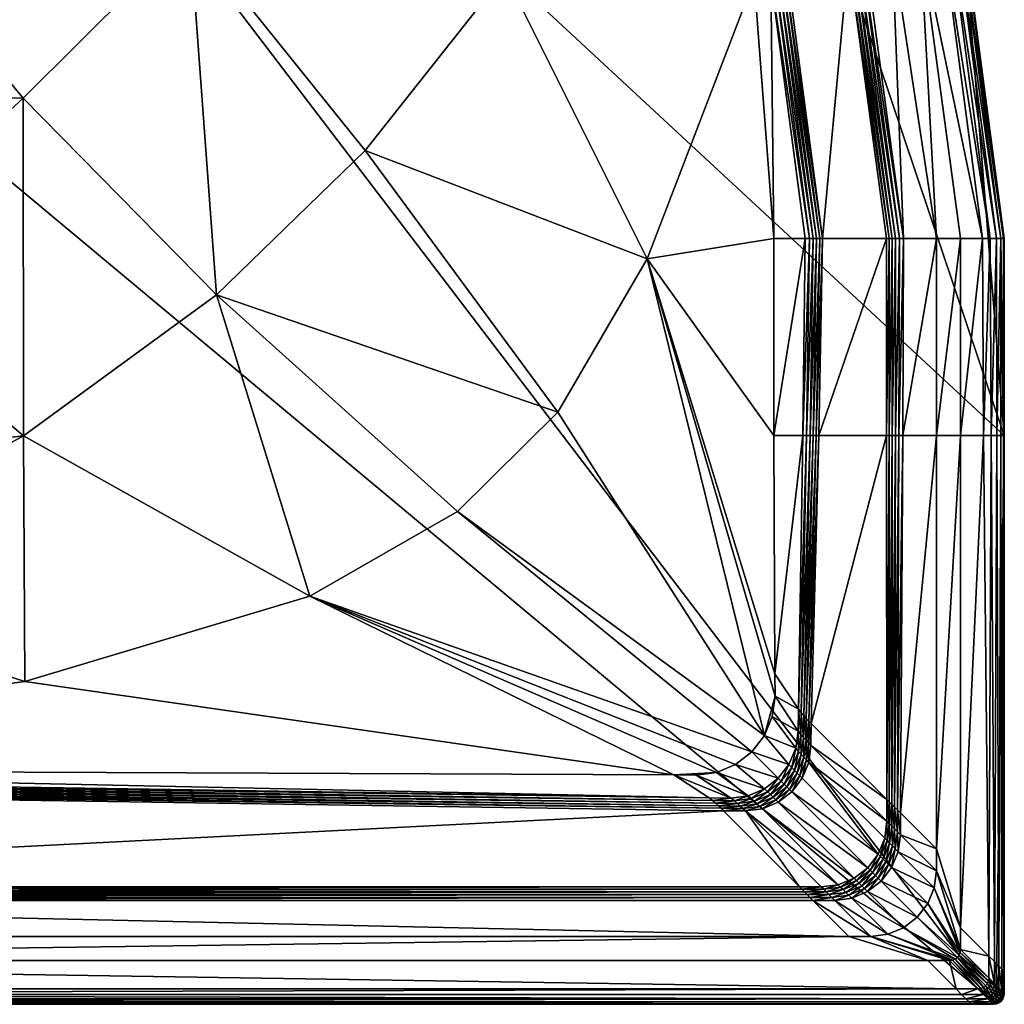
# Model space of a CAD drawing. Header units: centimetres. Extents: x 207.3 to 297.3, y -182.9 to -92.9.
# Tile 2 of 7: x 252.3 to 297.3, y -182.9 to -137.9. Entities that reach past the tile are written whole.
import ezdxf

# ---------------------------------------------------------------- set-up
doc = ezdxf.new("R2010")
doc.units = ezdxf.units.CM
doc.layers.get('0').update_dxf_attribs({"true_color": 0x58b11b})

msp = doc.modelspace()

# ---------------------------------------------------------------- meshes
at = {"color": 173, "true_color": 0x5858e1}
mesh = msp.add_polyface(dxfattribs=at)
corners = [(207.261, -108.144, 0), (208.761, -182.944, 0), (296.891, -182.927, 0), (228.261, -92.944, 0), (246.625, -116.439, 12.009), (252.76, -125.223, 12.013), (245.141, -132.746, 12.016), (238.201, -123.621, 12.008), (229.213, -114.896, 12), (230.059, -113.793, 12), (225.661, -141.746, 12.004), (224.07, -116.274, 12), (225.448, -116.455, 12), (226.826, -116.274, 12), (231.985, -130.646, 12.008), (218.61, -117.932, 12), (222.786, -115.742, 12), (260.042, -133.944, 12.016), (252.424, -141.538, 12.016), (261.255, -150.52, 12.016), (268.045, -143.922, 12.012), (253.313, -112.948, 12.006), (259.56, -118.136, 12.009), (267.096, -125.794, 12.008), (218.187, -167.578, 12), (228.449, -152.632, 12.008), (228.11, -115.742, 12), (237.259, -141.287, 12.012), (243.686, -149.572, 12.016), (252.436, -156.956, 12.012), (265.528, -164.287, 12.008), (232.704, -159.254, 12.008)]
mesh.append_faces([[corners[k] for k in face] for face in [(10, 13, 14), (13, 7, 14)]], dxfattribs={"vtx0": -1, "color": 173})
mesh.append_faces([[corners[k] for k in face] for face in [(10, 15, 11)]], dxfattribs={"vtx0": -1, "vtx1": -1, "color": 173})
mesh.append_faces([[corners[k] for k in face] for face in [(0, 1, 2), (0, 2, 3)]], dxfattribs={"vtx0": -1, "vtx1": -1, "vtx2": -1, "color": 173})
mesh.append_faces([[corners[k] for k in face] for face in [(10, 12, 13)]], dxfattribs={"vtx0": -1, "vtx2": -1, "color": 173})
mesh.append_faces([[corners[k] for k in face] for face in [(4, 7, 9), (13, 26, 7)]], dxfattribs={"vtx1": -1, "vtx2": -1, "color": 173})
mesh.append_faces([[corners[k] for k in face] for face in [(4, 5, 6), (6, 7, 4), (7, 8, 9), (10, 11, 12), (15, 16, 11), (6, 5, 17), (17, 18, 6), (19, 18, 17), (17, 20, 19), (21, 22, 5), (5, 4, 21), (22, 23, 17), (17, 5, 22), (24, 10, 25), (26, 8, 7), (14, 7, 6), (6, 27, 14), (27, 6, 18), (18, 28, 27), (18, 19, 29), (29, 28, 18), (30, 29, 19), (10, 14, 27), (27, 25, 10), (25, 27, 28), (28, 31, 25), (31, 28, 29)]], dxfattribs={"vtx2": -1, "color": 173})
mesh = msp.add_polyface(dxfattribs=at)
corners = [(282.654, -124.623, 12.408), (275.267, -114.938, 12.41), (277.335, -112.87, 16.59), (285.216, -123.144, 16.592), (285.324, -123.082, 16.739), (277.423, -112.783, 16.738), (282.137, -124.922, 12.016), (281.971, -125.018, 12), (274.711, -115.494, 12), (274.846, -115.359, 12.016), (285.446, -123.012, 16.853), (285.582, -122.933, 16.935), (277.522, -112.684, 16.853), (285.734, -122.846, 16.984), (277.633, -112.573, 16.934), (282.288, -124.834, 12.065), (274.97, -115.236, 12.066), (282.425, -124.756, 12.147), (275.081, -115.125, 12.148), (282.547, -124.685, 12.261), (275.18, -115.025, 12.262), (297.261, -156.943, 0), (281.152, -109.053, 0), (228.261, -92.944, 0), (296.891, -182.927, 0), (281.78, -125.161, 12), (274.437, -135.847, 12.008), (267.096, -125.794, 12.008), (274.616, -115.521, 12), (280.938, -148.875, 12.004), (286.299, -170.665, 12), (276.861, -155.875, 12.008), (265.151, -108.919, 12), (259.56, -118.136, 12.009), (285.836, -136.116, 12), (272.274, -160.426, 12.008), (261.255, -150.52, 12.016), (268.045, -143.922, 12.012), (260.042, -133.944, 12.016), (265.528, -164.287, 12.008)]
mesh.append_faces([[corners[k] for k in face] for face in [(29, 30, 31)]], dxfattribs={"vtx0": -1, "color": 173})
mesh.append_faces([[corners[k] for k in face] for face in [(21, 22, 23), (24, 21, 23)]], dxfattribs={"vtx0": -1, "vtx1": -1, "vtx2": -1, "color": 173})
mesh.append_faces([[corners[k] for k in face] for face in [(0, 1, 2), (2, 3, 0), (4, 3, 2), (2, 5, 4), (6, 7, 8), (8, 9, 6), (10, 4, 5), (11, 10, 12), (13, 11, 14), (15, 6, 9), (9, 16, 15), (17, 15, 16), (16, 18, 17), (19, 17, 18), (18, 20, 19), (0, 19, 20), (20, 1, 0), (25, 26, 27), (27, 28, 25), (8, 7, 25), (25, 28, 8), (32, 28, 27), (27, 33, 32), (26, 25, 34), (34, 29, 26), (31, 35, 36), (36, 37, 31), (38, 27, 26), (26, 37, 38), (37, 26, 29), (29, 31, 37), (36, 35, 39)]], dxfattribs={"vtx2": -1, "color": 173})
mesh = msp.add_polyface(dxfattribs=at)
corners = [(285.216, -123.144, 16.592), (290.146, -135.115, 16.589), (287.345, -135.865, 12.411), (295.387, -133.709, 16), (295.387, -133.709, 15.313), (297.261, -147.943, 15.313), (289.893, -120.444, 16), (288.321, -121.351, 17), (293.411, -134.239, 17), (292.135, -134.581, 17), (294.161, -147.943, 17), (292.661, -147.943, 17), (290.904, -134.911, 17), (287.175, -122.014, 17), (294.421, -133.968, 17), (296.261, -147.943, 17), (295.348, -133.72, 16.36), (297.261, -147.943, 16), (289.858, -120.464, 16.36), (295.233, -133.751, 16.64), (297.221, -147.943, 16.36), (295.039, -133.802, 16.84), (297.101, -147.943, 16.64), (294.769, -133.875, 16.96), (296.901, -147.943, 16.84), (296.621, -147.943, 16.96), (289.754, -120.524, 16.64), (289.581, -120.624, 16.84), (289.338, -120.764, 16.96), (289.027, -120.944, 17), (290.264, -135.083, 16.737), (286.771, -136.019, 12.016), (286.587, -136.069, 12), (281.971, -125.018, 12), (290.4, -135.047, 16.852), (290.551, -135.006, 16.934), (292.295, -147.943, 16.934), (290.719, -134.961, 16.984), (292.47, -147.943, 16.984), (285.324, -123.082, 16.739), (285.446, -123.012, 16.853), (285.582, -122.933, 16.935), (285.734, -122.846, 16.984), (286.94, -135.974, 12.066), (282.137, -124.922, 12.016), (287.091, -135.933, 12.148), (282.288, -124.834, 12.065), (287.226, -135.897, 12.263), (282.425, -124.756, 12.147), (282.547, -124.685, 12.261), (295.387, -133.709, 0), (297.261, -156.943, 0), (281.152, -109.053, 0), (285.836, -136.116, 12)]
mesh.append_faces([[corners[k] for k in face] for face in [(51, 50, 52)]], dxfattribs={"vtx0": -1, "vtx1": -1, "vtx2": -1, "color": 173})
mesh.append_faces([[corners[k] for k in face] for face in [(0, 1, 2), (3, 4, 5), (4, 3, 6), (7, 8, 9), (10, 9, 8), (11, 12, 9), (13, 9, 12), (14, 8, 7), (8, 14, 15), (16, 3, 17), (3, 16, 18), (19, 16, 20), (21, 19, 22), (23, 21, 24), (14, 23, 25), (16, 19, 26), (19, 21, 27), (21, 23, 28), (23, 14, 29), (30, 1, 0), (31, 32, 33), (34, 35, 36), (35, 37, 38), (37, 12, 11), (34, 30, 39), (35, 34, 40), (37, 35, 41), (12, 37, 42), (43, 31, 44), (45, 43, 46), (47, 45, 48), (2, 47, 49), (5, 4, 50), (33, 32, 53)]], dxfattribs={"vtx2": -1, "color": 173})
mesh = msp.add_polyface(dxfattribs=at)
corners = [(288.948, -147.944, 12.41), (287.345, -135.865, 12.411), (290.146, -135.115, 16.589), (291.874, -147.943, 16.59), (297.261, -147.943, 15.313), (297.261, -147.943, 16), (295.387, -133.709, 16), (293.411, -134.239, 17), (295.261, -147.943, 17), (294.161, -147.943, 17), (292.135, -134.581, 17), (292.661, -147.943, 17), (296.261, -147.943, 17), (297.221, -147.943, 16.36), (295.348, -133.72, 16.36), (297.101, -147.943, 16.64), (295.233, -133.751, 16.64), (296.901, -147.943, 16.84), (295.039, -133.802, 16.84), (296.621, -147.943, 16.96), (294.769, -133.875, 16.96), (294.421, -133.968, 17), (291.998, -147.943, 16.738), (290.264, -135.083, 16.737), (288.353, -147.944, 12.016), (288.161, -147.944, 12), (286.587, -136.069, 12), (286.771, -136.019, 12.016), (292.138, -147.943, 16.853), (290.4, -135.047, 16.852), (292.295, -147.943, 16.934), (292.47, -147.943, 16.984), (290.551, -135.006, 16.934), (290.719, -134.961, 16.984), (288.527, -147.944, 12.066), (286.94, -135.974, 12.066), (288.684, -147.944, 12.147), (287.091, -135.933, 12.148), (288.825, -147.944, 12.262), (287.226, -135.897, 12.263), (295.387, -133.709, 0), (297.261, -147.943, 0), (296.654, -156.943, 16.96), (296.313, -156.943, 17), (297.261, -156.943, 0), (280.938, -148.875, 12.004), (285.836, -136.116, 12), (286.731, -147.944, 12)]
mesh.append_faces([[corners[k] for k in face] for face in [(0, 1, 2), (2, 3, 0), (4, 5, 6), (7, 8, 9), (10, 9, 11), (12, 8, 7), (5, 13, 14), (13, 15, 16), (15, 17, 18), (17, 19, 20), (19, 12, 21), (22, 3, 2), (2, 23, 22), (24, 25, 26), (26, 27, 24), (28, 22, 23), (23, 29, 28), (30, 28, 29), (31, 30, 32), (11, 31, 33), (34, 24, 27), (27, 35, 34), (36, 34, 35), (35, 37, 36), (38, 36, 37), (37, 39, 38), (0, 38, 39), (39, 1, 0), (40, 41, 4), (42, 19, 17), (43, 12, 19), (44, 41, 40), (45, 46, 47), (26, 25, 47), (47, 46, 26)]], dxfattribs={"vtx2": -1, "color": 173})
mesh = msp.add_polyface(dxfattribs=at)
corners = [(288.433, -170.109, 12.331), (288.779, -156.944, 12.384), (291.88, -156.943, 16.61), (297.261, -156.943, 16), (297.261, -156.943, 15.313), (297.261, -181.444, 15.313), (294.161, -175.844, 17), (294.161, -156.943, 17), (295.261, -156.943, 17), (292.515, -174.198, 17), (292.625, -156.943, 17), (297.233, -181.416, 16.36), (297.223, -156.943, 16.36), (297.148, -181.331, 16.64), (297.109, -156.943, 16.64), (297.007, -181.19, 16.84), (296.919, -156.943, 16.84), (296.809, -180.992, 16.96), (296.654, -156.943, 16.96), (296.554, -180.737, 17), (296.313, -156.943, 17), (291.998, -147.943, 16.738), (292, -156.943, 16.751), (288.353, -147.944, 12.016), (288.223, -156.944, 12.015), (288.052, -156.944, 12), (292.138, -147.943, 16.853), (292.134, -156.943, 16.86), (288.527, -147.944, 12.066), (288.381, -156.944, 12.061), (288.684, -147.944, 12.147), (288.526, -156.944, 12.138), (288.825, -147.944, 12.262), (288.659, -156.944, 12.246), (288.948, -147.944, 12.41), (291.874, -147.943, 16.59), (295.261, -179.444, 17), (291.897, -173.579, 16.669), (287.848, -169.461, 12), (292.006, -173.689, 16.788), (292.122, -173.805, 16.881), (292.283, -156.943, 16.938), (292.246, -173.929, 16.947), (292.447, -156.943, 16.984), (292.377, -174.06, 16.987), (287.974, -169.61, 12.013), (288.095, -169.749, 12.053), (288.213, -169.878, 12.119), (288.325, -169.999, 12.212), (297.261, -156.943, 0), (297.261, -181.444, 0), (280.938, -148.875, 12.004), (286.777, -167.835, 12), (286.782, -168.864, 12), (286.299, -170.665, 12), (286.731, -156.944, 12), (288.161, -147.944, 12)]
mesh.append_faces([[corners[k] for k in face] for face in [(51, 55, 52)]], dxfattribs={"vtx0": -1, "color": 173})
mesh.append_faces([[corners[k] for k in face] for face in [(51, 53, 54)]], dxfattribs={"vtx0": -1, "vtx1": -1, "vtx2": -1, "color": 173})
mesh.append_faces([[corners[k] for k in face] for face in [(0, 1, 2), (3, 4, 5), (6, 7, 8), (9, 10, 7), (11, 12, 3), (13, 14, 12), (15, 16, 14), (17, 18, 16), (19, 20, 18), (21, 22, 2), (23, 24, 25), (26, 27, 22), (28, 29, 24), (30, 31, 29), (32, 33, 31), (34, 1, 33), (35, 2, 1), (36, 8, 20), (37, 2, 22), (38, 25, 24), (39, 22, 27), (40, 27, 41), (42, 41, 43), (44, 43, 10), (45, 24, 29), (46, 29, 31), (47, 31, 33), (48, 33, 1), (4, 49, 50), (51, 52, 53), (56, 25, 55), (25, 38, 52), (52, 55, 25)]], dxfattribs={"vtx2": -1, "color": 173})
mesh = msp.add_polyface(dxfattribs=at)
corners = [(296.261, -147.943, 17), (296.313, -156.943, 17), (295.261, -156.943, 17), (295.261, -147.943, 17), (291.88, -156.943, 16.61), (291.874, -147.943, 16.59), (291.998, -147.943, 16.738), (288.052, -156.944, 12), (288.161, -147.944, 12), (288.353, -147.944, 12.016), (292, -156.943, 16.751), (292.138, -147.943, 16.853), (292.295, -147.943, 16.934), (292.283, -156.943, 16.938), (292.134, -156.943, 16.86), (292.47, -147.943, 16.984), (292.447, -156.943, 16.984), (292.661, -147.943, 17), (292.625, -156.943, 17), (288.223, -156.944, 12.015), (288.527, -147.944, 12.066), (288.381, -156.944, 12.061), (288.684, -147.944, 12.147), (288.526, -156.944, 12.138), (288.825, -147.944, 12.262), (288.659, -156.944, 12.246), (288.948, -147.944, 12.41), (297.261, -147.943, 0), (297.261, -156.943, 0), (297.261, -156.943, 15.313), (297.261, -147.943, 15.313), (288.779, -156.944, 12.384), (297.261, -147.943, 16), (297.261, -156.943, 16), (294.161, -156.943, 17), (294.161, -147.943, 17), (297.221, -147.943, 16.36), (297.223, -156.943, 16.36), (297.101, -147.943, 16.64), (297.109, -156.943, 16.64), (296.919, -156.943, 16.84), (296.901, -147.943, 16.84), (296.654, -156.943, 16.96), (296.621, -147.943, 16.96), (280.938, -148.875, 12.004), (286.731, -147.944, 12), (286.731, -156.944, 12)]
mesh.append_faces([[corners[k] for k in face] for face in [(44, 45, 46)]], dxfattribs={"vtx0": -1, "vtx2": -1, "color": 173})
mesh.append_faces([[corners[k] for k in face] for face in [(0, 1, 2), (2, 3, 0), (4, 5, 6), (7, 8, 9), (10, 6, 11), (12, 13, 14), (14, 11, 12), (15, 16, 13), (13, 12, 15), (17, 18, 16), (16, 15, 17), (19, 9, 20), (21, 20, 22), (23, 22, 24), (25, 24, 26), (27, 28, 29), (29, 30, 27), (31, 26, 5), (32, 30, 29), (29, 33, 32), (34, 35, 3), (3, 2, 34), (18, 17, 35), (35, 34, 18), (36, 32, 33), (33, 37, 36), (38, 36, 37), (37, 39, 38), (40, 41, 38), (38, 39, 40), (41, 40, 42), (43, 42, 1), (46, 45, 8)]], dxfattribs={"vtx2": -1, "color": 173})
mesh = msp.add_polyface(dxfattribs=at)
corners = [(216.65, -177.556, 16.711), (221.072, -173.148, 12.289), (284.426, -174.095, 12.331), (208.761, -182.944, 15.313), (208.761, -182.944, 16), (295.761, -182.944, 16), (210.761, -180.944, 17), (214.361, -179.844, 17), (290.161, -179.844, 17), (216.008, -178.198, 17), (295.054, -182.237, 17), (209.468, -182.237, 17), (208.789, -182.916, 16.36), (295.733, -182.916, 16.36), (208.874, -182.831, 16.64), (295.648, -182.831, 16.64), (209.016, -182.69, 16.84), (295.507, -182.69, 16.84), (209.214, -182.492, 16.96), (221.75, -172.546, 12), (221.599, -172.67, 12.012), (220.599, -172.655, 12.012), (216.532, -177.674, 16.815), (287.897, -177.579, 16.669), (221.455, -172.793, 12.046), (220.455, -172.778, 12.046), (216.409, -177.797, 16.896), (288.006, -177.688, 16.788), (216.28, -177.926, 16.954), (288.122, -177.805, 16.881), (216.146, -178.059, 16.988), (288.246, -177.929, 16.947), (288.377, -178.06, 16.987), (283.926, -173.635, 12.013), (221.319, -172.913, 12.104), (284.065, -173.756, 12.053), (221.192, -173.032, 12.185), (284.195, -173.873, 12.119), (284.315, -173.986, 12.212), (208.761, -182.944, 0), (295.761, -182.944, 15.313), (220.751, -172.531, 12), (221.78, -172.208, 12), (222.809, -172.212, 12), (220.848, -172.085, 12), (239.609, -164.022, 12.008), (252.495, -168.192, 12.004), (219.234, -171.153, 12), (232.704, -159.254, 12.008), (218.179, -168.607, 12), (228.449, -152.632, 12.008), (218.187, -167.578, 12), (252.436, -156.956, 12.012)]
mesh.append_faces([[corners[k] for k in face] for face in [(43, 44, 45), (44, 47, 48), (47, 49, 50)]], dxfattribs={"vtx0": -1, "vtx2": -1, "color": 173})
mesh.append_faces([[corners[k] for k in face] for face in [(46, 43, 45), (45, 44, 48), (48, 47, 50)]], dxfattribs={"vtx1": -1, "color": 173})
mesh.append_faces([[corners[k] for k in face] for face in [(0, 1, 2), (3, 4, 5), (6, 7, 8), (8, 7, 9), (10, 11, 6), (4, 12, 13), (12, 14, 15), (14, 16, 17), (17, 16, 18), (18, 11, 10), (19, 20, 21), (22, 0, 23), (20, 24, 25), (26, 22, 27), (28, 26, 29), (30, 28, 31), (9, 30, 32), (24, 20, 33), (34, 24, 35), (36, 34, 37), (1, 36, 38), (39, 3, 40), (19, 41, 42), (42, 43, 19), (44, 42, 41), (43, 42, 44), (50, 49, 51), (52, 45, 48)]], dxfattribs={"vtx2": -1, "color": 173})
mesh = msp.add_polyface(dxfattribs=at)
corners = [(284.426, -174.095, 12.331), (287.897, -177.579, 16.669), (216.65, -177.556, 16.711), (295.761, -182.944, 16), (295.761, -182.944, 15.313), (208.761, -182.944, 15.313), (290.161, -179.844, 17), (293.761, -180.944, 17), (210.761, -180.944, 17), (216.008, -178.198, 17), (288.515, -178.198, 17), (295.054, -182.237, 17), (295.733, -182.916, 16.36), (208.761, -182.944, 16), (295.648, -182.831, 16.64), (208.789, -182.916, 16.36), (295.507, -182.69, 16.84), (208.874, -182.831, 16.64), (209.214, -182.492, 16.96), (295.309, -182.492, 16.96), (288.006, -177.688, 16.788), (216.532, -177.674, 16.815), (283.777, -173.509, 12), (283.926, -173.635, 12.013), (221.599, -172.67, 12.012), (221.75, -172.546, 12), (288.122, -177.805, 16.881), (216.409, -177.797, 16.896), (288.246, -177.929, 16.947), (216.28, -177.926, 16.954), (288.377, -178.06, 16.987), (216.146, -178.059, 16.988), (284.065, -173.756, 12.053), (221.455, -172.793, 12.046), (284.195, -173.873, 12.119), (221.319, -172.913, 12.104), (284.315, -173.986, 12.212), (221.192, -173.032, 12.185), (221.072, -173.148, 12.289), (295.761, -182.944, 0), (208.761, -182.944, 0), (296.891, -182.927, 0), (252.495, -168.192, 12.004), (282.151, -172.461, 12), (222.809, -172.212, 12), (286.299, -170.665, 12), (285.727, -171.411, 12), (272.274, -160.426, 12.008), (276.861, -155.875, 12.008), (265.528, -164.287, 12.008), (284.981, -171.983, 12), (284.112, -172.343, 12), (252.436, -156.956, 12.012), (239.609, -164.022, 12.008)]
mesh.append_faces([[corners[k] for k in face] for face in [(42, 43, 44)]], dxfattribs={"color": 173})
mesh.append_faces([[corners[k] for k in face] for face in [(49, 43, 42)]], dxfattribs={"vtx0": -1, "color": 173})
mesh.append_faces([[corners[k] for k in face] for face in [(49, 51, 43)]], dxfattribs={"vtx0": -1, "vtx1": -1, "vtx2": -1, "color": 173})
mesh.append_faces([[corners[k] for k in face] for face in [(40, 39, 41)]], dxfattribs={"vtx1": -1, "vtx2": -1, "color": 173})
mesh.append_faces([[corners[k] for k in face] for face in [(0, 1, 2), (3, 4, 5), (6, 7, 8), (9, 10, 6), (8, 7, 11), (12, 3, 13), (14, 12, 15), (16, 14, 17), (18, 19, 16), (11, 19, 18), (1, 20, 21), (22, 23, 24), (24, 25, 22), (20, 26, 27), (26, 28, 29), (28, 30, 31), (30, 10, 9), (23, 32, 33), (32, 34, 35), (34, 36, 37), (36, 0, 38), (4, 39, 40), (45, 46, 47), (47, 48, 45), (49, 50, 51), (49, 47, 46), (46, 50, 49), (22, 25, 44), (44, 43, 22), (52, 49, 42), (42, 53, 52)]], dxfattribs={"vtx2": -1, "color": 173})
mesh = msp.add_polyface(dxfattribs=at)
corners = [(291.88, -156.943, 16.61), (291.897, -173.579, 16.669), (288.433, -170.109, 12.331), (295.261, -156.943, 17), (295.261, -179.444, 17), (294.161, -175.844, 17), (294.161, -156.943, 17), (292.515, -174.198, 17), (287.858, -171.391, 12.013), (287.729, -171.245, 12), (287.84, -170.461, 12), (287.967, -170.609, 12.013), (287.848, -169.461, 12), (287.974, -169.61, 12.013), (287.983, -171.528, 12.053), (288.088, -170.749, 12.053), (288.205, -170.878, 12.119), (288.102, -171.656, 12.119), (288.318, -170.999, 12.212), (288.215, -171.775, 12.212), (288.095, -169.749, 12.053), (288.213, -169.878, 12.119), (288.325, -169.999, 12.212), (288.426, -171.109, 12.331), (292, -156.943, 16.751), (292.006, -173.689, 16.788), (288.223, -156.944, 12.015), (292.134, -156.943, 16.86), (292.122, -173.805, 16.881), (292.283, -156.943, 16.938), (292.246, -173.929, 16.947), (292.447, -156.943, 16.984), (292.377, -174.06, 16.987), (292.625, -156.943, 17), (288.381, -156.944, 12.061), (288.526, -156.944, 12.138), (288.659, -156.944, 12.246), (288.779, -156.944, 12.384), (286.782, -168.864, 12), (286.659, -169.796, 12), (286.299, -170.665, 12), (286.777, -167.835, 12)]
mesh.append_faces([[corners[k] for k in face] for face in [(0, 1, 2), (3, 4, 5), (6, 5, 7), (8, 9, 10), (10, 11, 8), (11, 10, 12), (12, 13, 11), (14, 8, 11), (11, 15, 14), (15, 16, 17), (16, 18, 19), (15, 11, 13), (13, 20, 15), (16, 15, 20), (20, 21, 16), (18, 16, 21), (21, 22, 18), (23, 18, 22), (22, 2, 23), (24, 25, 1), (26, 13, 12), (27, 28, 25), (29, 30, 28), (31, 32, 30), (33, 7, 32), (34, 20, 13), (35, 21, 20), (36, 22, 21), (37, 2, 22), (38, 39, 40), (12, 10, 38), (38, 41, 12), (10, 9, 39), (39, 38, 10), (40, 39, 9)]], dxfattribs={"vtx2": -1, "color": 173})
mesh = msp.add_polyface(dxfattribs=at)
corners = [(288.426, -171.109, 12.331), (288.433, -170.109, 12.331), (291.897, -173.579, 16.669), (291.896, -174.579, 16.669), (288.324, -171.886, 12.331), (291.494, -176.079, 16.669), (288.024, -172.609, 12.331), (297.261, -181.444, 15.313), (297.261, -181.444, 16), (297.261, -156.943, 16), (297.233, -181.416, 16.36), (297.223, -156.943, 16.36), (297.148, -181.331, 16.64), (297.109, -156.943, 16.64), (297.007, -181.19, 16.84), (296.919, -156.943, 16.84), (296.809, -180.992, 16.96), (296.654, -156.943, 16.96), (296.554, -180.737, 17), (287.418, -171.979, 12), (287.551, -172.121, 12.013), (287.067, -172.75, 12.013), (287.729, -171.245, 12), (287.858, -171.391, 12.013), (288.102, -171.656, 12.119), (287.983, -171.528, 12.053), (288.088, -170.749, 12.053), (288.215, -171.775, 12.212), (288.205, -170.878, 12.119), (288.318, -170.999, 12.212), (287.679, -172.255, 12.053), (287.198, -172.881, 12.053), (287.321, -173.004, 12.119), (287.8, -172.381, 12.119), (287.438, -173.121, 12.212), (287.915, -172.499, 12.212), (287.547, -173.231, 12.331), (296.313, -156.943, 17), (295.261, -179.444, 17), (297.261, -181.444, 0), (297.261, -156.943, 15.313), (297.244, -182.574, 0), (297.261, -156.943, 0)]
mesh.append_faces([[corners[k] for k in face] for face in [(41, 39, 42)]], dxfattribs={"vtx0": -1, "vtx2": -1, "color": 173})
mesh.append_faces([[corners[k] for k in face] for face in [(0, 1, 2), (2, 3, 0), (4, 0, 3), (5, 6, 4), (7, 8, 9), (9, 8, 10), (11, 10, 12), (13, 12, 14), (15, 14, 16), (17, 16, 18), (19, 20, 21), (20, 19, 22), (22, 23, 20), (24, 25, 26), (27, 24, 28), (4, 27, 29), (29, 0, 4), (20, 30, 31), (32, 31, 30), (30, 33, 32), (34, 32, 33), (33, 35, 34), (36, 34, 35), (35, 6, 36), (30, 20, 23), (23, 25, 30), (33, 30, 25), (25, 24, 33), (35, 33, 24), (24, 27, 35), (6, 35, 27), (27, 4, 6), (37, 18, 38), (39, 7, 40)]], dxfattribs={"vtx2": -1, "color": 173})
mesh = msp.add_polyface(dxfattribs=at)
corners = [(297.261, -181.444, 16), (297.261, -181.444, 15.313), (297.261, -182.444, 15.313), (294.161, -176.844, 17), (294.161, -175.844, 17), (295.261, -179.444, 17), (295.261, -180.444, 17), (295.244, -180.574, 17), (294.059, -177.621, 17), (295.194, -180.694, 17), (293.759, -178.344, 17), (295.115, -180.798, 17), (293.282, -178.966, 17), (296.554, -180.737, 17), (296.554, -181.737, 17), (296.537, -181.867, 17), (296.487, -181.987, 17), (296.408, -182.091, 17), (296.304, -182.17, 17), (295.011, -180.877, 17), (296.183, -182.22, 17), (294.891, -180.927, 17), (296.054, -182.237, 17), (294.761, -180.944, 17), (295.054, -182.237, 17), (293.761, -180.944, 17), (297.233, -181.416, 16.36), (297.261, -182.444, 16), (296.809, -181.992, 16.96), (296.792, -182.121, 16.96), (297.148, -181.331, 16.64), (297.233, -182.416, 16.36), (297.148, -182.331, 16.64), (297.007, -181.19, 16.84), (297.007, -182.19, 16.84), (296.809, -180.992, 16.96), (297.261, -181.444, 0), (296.891, -182.927, 0), (297.244, -182.574, 0), (297.261, -156.943, 0)]
mesh.append_faces([[corners[k] for k in face] for face in [(37, 38, 39)]], dxfattribs={"vtx0": -1, "vtx1": -1, "vtx2": -1, "color": 173})
mesh.append_faces([[corners[k] for k in face] for face in [(0, 1, 2), (3, 4, 5), (5, 6, 3), (6, 7, 8), (7, 9, 10), (9, 11, 12), (6, 5, 13), (13, 14, 6), (7, 6, 14), (14, 15, 7), (9, 7, 15), (15, 16, 9), (11, 9, 16), (16, 17, 11), (11, 17, 18), (18, 19, 11), (19, 18, 20), (20, 21, 19), (21, 20, 22), (22, 23, 21), (23, 22, 24), (24, 25, 23), (26, 0, 27), (14, 28, 29), (29, 15, 14), (30, 26, 31), (31, 32, 30), (33, 30, 32), (32, 34, 33), (35, 33, 34), (34, 28, 35), (13, 35, 28), (28, 14, 13), (2, 1, 36)]], dxfattribs={"vtx2": -1, "color": 173})
mesh = msp.add_polyface(dxfattribs=at)
corners = [(283.926, -173.635, 12.013), (283.777, -173.509, 12), (284.778, -173.524, 12), (284.926, -173.65, 12.013), (285.562, -173.412, 12), (285.708, -173.541, 12.013), (286.296, -173.101, 12), (286.438, -173.234, 12.013), (286.929, -172.612, 12), (287.067, -172.75, 12.013), (287.418, -171.979, 12), (285.845, -173.666, 12.053), (286.572, -173.362, 12.053), (285.973, -173.785, 12.119), (286.698, -173.483, 12.119), (287.198, -172.881, 12.053), (287.321, -173.004, 12.119), (286.816, -173.598, 12.212), (287.438, -173.121, 12.212), (286.926, -173.707, 12.331), (287.547, -173.231, 12.331), (287.551, -172.121, 12.013), (284.112, -172.343, 12), (283.18, -172.465, 12), (282.151, -172.461, 12), (285.727, -171.411, 12), (286.299, -170.665, 12), (284.981, -171.983, 12), (287.729, -171.245, 12)]
mesh.append_faces([[corners[k] for k in face] for face in [(0, 1, 2), (2, 3, 0), (3, 2, 4), (4, 5, 3), (5, 4, 6), (6, 7, 5), (7, 6, 8), (8, 9, 7), (9, 8, 10), (11, 5, 7), (7, 12, 11), (13, 11, 12), (12, 14, 13), (12, 7, 9), (9, 15, 12), (14, 12, 15), (15, 16, 14), (17, 14, 16), (16, 18, 17), (19, 17, 18), (18, 20, 19), (15, 9, 21), (22, 23, 24), (10, 8, 25), (25, 26, 10), (8, 6, 27), (27, 25, 8), (6, 4, 22), (22, 27, 6), (4, 2, 23), (23, 22, 4), (2, 1, 24), (24, 23, 2), (28, 10, 26)]], dxfattribs={"vtx2": -1, "color": 173})
mesh = msp.add_polyface(dxfattribs=at)
corners = [(291.896, -174.579, 16.669), (291.794, -175.356, 16.669), (288.324, -171.886, 12.331), (291.494, -176.079, 16.669), (287.547, -173.231, 12.331), (288.024, -172.609, 12.331), (291.018, -176.701, 16.669), (290.396, -177.177, 16.669), (286.926, -173.707, 12.331), (288.515, -178.198, 17), (289.515, -178.198, 17), (291.161, -179.844, 17), (290.161, -179.844, 17), (290.291, -178.096, 17), (291.938, -179.742, 17), (289.006, -177.689, 16.788), (288.896, -177.579, 16.669), (289.673, -177.477, 16.669), (289.782, -177.587, 16.788), (290.506, -177.287, 16.788), (289.122, -177.806, 16.881), (289.246, -177.929, 16.947), (288.246, -177.929, 16.947), (289.377, -178.06, 16.987), (288.377, -178.06, 16.987), (289.899, -177.703, 16.881), (290.023, -177.827, 16.947), (290.153, -177.958, 16.987), (290.622, -177.404, 16.881), (290.746, -177.527, 16.947), (290.877, -177.658, 16.987), (291.015, -177.796, 17), (291.127, -176.81, 16.788), (291.244, -176.927, 16.881)]
mesh.append_faces([[corners[k] for k in face] for face in [(0, 1, 2), (2, 1, 3), (4, 5, 3), (3, 6, 4), (6, 7, 8), (9, 10, 11), (11, 12, 9), (10, 13, 14), (14, 11, 10), (15, 16, 17), (17, 18, 15), (18, 17, 7), (7, 19, 18), (19, 7, 6), (20, 21, 22), (21, 23, 24), (23, 10, 9), (20, 15, 18), (18, 25, 20), (21, 20, 25), (25, 26, 21), (23, 21, 26), (26, 27, 23), (10, 23, 27), (27, 13, 10), (25, 18, 19), (19, 28, 25), (26, 25, 28), (28, 29, 26), (27, 26, 29), (29, 30, 27), (13, 27, 30), (30, 31, 13), (28, 19, 32), (29, 28, 33)]], dxfattribs={"vtx2": -1, "color": 173})
mesh = msp.add_polyface(dxfattribs=at)
corners = [(287.897, -177.579, 16.669), (284.426, -174.095, 12.331), (285.426, -174.109, 12.331), (288.896, -177.579, 16.669), (286.926, -173.707, 12.331), (287.547, -173.231, 12.331), (291.018, -176.701, 16.669), (286.203, -174.007, 12.331), (290.396, -177.177, 16.669), (289.673, -177.477, 16.669), (288.006, -177.688, 16.788), (289.006, -177.689, 16.788), (288.122, -177.805, 16.881), (289.122, -177.806, 16.881), (288.246, -177.929, 16.947), (288.377, -178.06, 16.987), (289.246, -177.929, 16.947), (288.515, -178.198, 17), (289.377, -178.06, 16.987), (284.065, -173.756, 12.053), (283.926, -173.635, 12.013), (284.926, -173.65, 12.013), (285.065, -173.771, 12.053), (284.195, -173.873, 12.119), (285.195, -173.888, 12.119), (284.315, -173.986, 12.212), (285.315, -174.001, 12.212), (285.708, -173.541, 12.013), (285.845, -173.666, 12.053), (285.973, -173.785, 12.119), (286.092, -173.898, 12.212), (286.698, -173.483, 12.119), (286.816, -173.598, 12.212)]
mesh.append_faces([[corners[k] for k in face] for face in [(0, 1, 2), (2, 3, 0), (4, 5, 6), (7, 4, 8), (8, 9, 7), (2, 7, 9), (9, 3, 2), (10, 0, 3), (3, 11, 10), (12, 10, 11), (11, 13, 12), (14, 12, 13), (15, 14, 16), (17, 15, 18), (19, 20, 21), (21, 22, 19), (23, 19, 22), (22, 24, 23), (25, 23, 24), (24, 26, 25), (1, 25, 26), (26, 2, 1), (22, 21, 27), (27, 28, 22), (24, 22, 28), (28, 29, 24), (26, 24, 29), (29, 30, 26), (2, 26, 30), (30, 7, 2), (30, 29, 31), (31, 32, 30), (7, 30, 32), (32, 4, 7)]], dxfattribs={"vtx2": -1, "color": 173})
mesh = msp.add_polyface(dxfattribs=at)
corners = [(292.413, -175.974, 17), (292.515, -175.198, 17), (294.161, -176.844, 17), (292.515, -174.198, 17), (294.161, -175.844, 17), (291.904, -175.465, 16.788), (291.794, -175.356, 16.669), (291.896, -174.579, 16.669), (292.006, -174.689, 16.788), (291.494, -176.079, 16.669), (291.604, -176.189, 16.788), (291.127, -176.81, 16.788), (291.897, -173.579, 16.669), (292.006, -173.689, 16.788), (292.02, -175.582, 16.881), (292.122, -174.806, 16.881), (292.144, -175.706, 16.947), (292.246, -174.929, 16.947), (292.275, -175.836, 16.987), (292.377, -175.06, 16.987), (291.72, -176.306, 16.881), (291.244, -176.927, 16.881), (291.844, -176.429, 16.947), (291.975, -176.56, 16.987), (292.113, -176.698, 17), (292.122, -173.805, 16.881), (292.246, -173.929, 16.947), (292.377, -174.06, 16.987)]
mesh.append_faces([[corners[k] for k in face] for face in [(0, 1, 2), (1, 3, 4), (4, 2, 1), (5, 6, 7), (7, 8, 5), (9, 10, 11), (10, 9, 6), (6, 5, 10), (8, 7, 12), (12, 13, 8), (14, 5, 8), (8, 15, 14), (16, 14, 15), (15, 17, 16), (18, 16, 17), (17, 19, 18), (0, 18, 19), (19, 1, 0), (10, 20, 21), (20, 10, 5), (5, 14, 20), (22, 20, 14), (14, 16, 22), (23, 22, 16), (16, 18, 23), (24, 23, 18), (18, 0, 24), (15, 8, 13), (13, 25, 15), (17, 15, 25), (25, 26, 17), (19, 17, 26), (26, 27, 19), (1, 19, 27), (27, 3, 1)]], dxfattribs={"vtx2": -1, "color": 173})
mesh = msp.add_polyface(dxfattribs=at)
corners = [(293.761, -180.944, 17), (290.161, -179.844, 17), (291.161, -179.844, 17), (294.761, -180.944, 17), (294.059, -177.621, 17), (294.161, -176.844, 17), (295.261, -180.444, 17), (293.759, -178.344, 17), (295.244, -180.574, 17), (293.282, -178.966, 17), (295.194, -180.694, 17), (292.661, -179.442, 17), (295.115, -180.798, 17), (295.011, -180.877, 17), (291.938, -179.742, 17), (294.891, -180.927, 17), (291.636, -177.319, 17), (292.113, -176.698, 17), (292.413, -175.974, 17), (290.291, -178.096, 17), (291.015, -177.796, 17), (291.018, -176.701, 16.669), (291.127, -176.81, 16.788), (290.506, -177.287, 16.788), (291.494, -176.079, 16.669), (291.244, -176.927, 16.881), (290.622, -177.404, 16.881), (291.367, -177.051, 16.947), (290.746, -177.527, 16.947), (290.877, -177.658, 16.987), (291.498, -177.181, 16.987), (291.604, -176.189, 16.788), (291.72, -176.306, 16.881), (291.844, -176.429, 16.947), (291.975, -176.56, 16.987)]
mesh.append_faces([[corners[k] for k in face] for face in [(0, 1, 2), (2, 3, 0), (4, 5, 6), (7, 4, 8), (9, 7, 10), (11, 9, 12), (12, 13, 11), (14, 11, 13), (13, 15, 14), (2, 14, 15), (15, 3, 2), (16, 17, 7), (7, 9, 16), (17, 18, 4), (4, 7, 17), (5, 4, 18), (19, 20, 11), (11, 14, 19), (20, 16, 9), (9, 11, 20), (21, 22, 23), (22, 21, 24), (22, 25, 26), (25, 27, 28), (29, 28, 27), (27, 30, 29), (20, 29, 30), (30, 16, 20), (25, 22, 31), (27, 25, 32), (32, 33, 27), (30, 27, 33), (33, 34, 30), (16, 30, 34), (34, 17, 16)]], dxfattribs={"vtx2": -1, "color": 173})
mesh = msp.add_polyface(dxfattribs=at)
corners = [(297.261, -182.444, 16), (297.261, -182.444, 15.313), (297.244, -182.574, 15.313), (297.261, -181.444, 16), (297.233, -182.416, 16.36), (297.244, -182.574, 16), (297.216, -182.545, 16.36), (297.233, -181.416, 16.36), (296.054, -182.237, 17), (296.309, -182.492, 16.96), (295.309, -182.492, 16.96), (295.054, -182.237, 17), (297.148, -182.331, 16.64), (297.131, -182.461, 16.64), (297.007, -182.19, 16.84), (296.99, -182.319, 16.84), (296.809, -181.992, 16.96), (296.792, -182.121, 16.96), (296.183, -182.22, 17), (296.438, -182.475, 16.96), (296.636, -182.673, 16.84), (296.559, -182.425, 16.96), (296.304, -182.17, 17), (296.662, -182.345, 16.96), (296.86, -182.543, 16.84), (296.757, -182.623, 16.84), (296.408, -182.091, 17), (296.742, -182.242, 16.96), (296.94, -182.44, 16.84), (296.487, -181.987, 17), (297.081, -182.581, 16.64), (296.537, -181.867, 17), (297.261, -182.444, 0), (297.261, -181.444, 0), (297.244, -182.574, 0)]
mesh.append_faces([[corners[k] for k in face] for face in [(0, 1, 2), (1, 0, 3), (4, 0, 5), (5, 6, 4), (0, 4, 7), (8, 9, 10), (10, 11, 8), (12, 4, 6), (6, 13, 12), (14, 12, 13), (13, 15, 14), (16, 14, 15), (15, 17, 16), (18, 19, 9), (9, 8, 18), (20, 19, 21), (22, 21, 19), (19, 18, 22), (23, 24, 25), (25, 21, 23), (26, 23, 21), (21, 22, 26), (27, 28, 24), (24, 23, 27), (29, 27, 23), (23, 26, 29), (15, 13, 30), (30, 28, 15), (17, 15, 28), (28, 27, 17), (31, 17, 27), (27, 29, 31), (2, 1, 32), (33, 32, 1), (34, 32, 33)]], dxfattribs={"vtx2": -1, "color": 173})
mesh = msp.add_polyface(dxfattribs=at)
corners = [(296.761, -182.944, 16), (296.761, -182.944, 15.313), (295.761, -182.944, 15.313), (295.761, -182.944, 16), (296.891, -182.927, 16), (296.891, -182.927, 15.313), (297.011, -182.877, 16), (296.733, -182.916, 16.36), (295.733, -182.916, 16.36), (296.862, -182.899, 16.36), (296.983, -182.849, 16.36), (296.648, -182.831, 16.64), (295.648, -182.831, 16.64), (296.507, -182.69, 16.84), (295.507, -182.69, 16.84), (296.309, -182.492, 16.96), (295.309, -182.492, 16.96), (296.777, -182.814, 16.64), (296.636, -182.673, 16.84), (296.438, -182.475, 16.96), (296.898, -182.764, 16.64), (296.757, -182.623, 16.84), (296.559, -182.425, 16.96), (296.86, -182.543, 16.84), (297.002, -182.685, 16.64), (296.761, -182.944, 0), (295.761, -182.944, 0), (296.891, -182.927, 0)]
mesh.append_faces([[corners[k] for k in face] for face in [(0, 1, 2), (2, 3, 0), (4, 5, 1), (1, 0, 4), (5, 4, 6), (7, 0, 3), (3, 8, 7), (9, 4, 0), (0, 7, 9), (4, 9, 10), (11, 7, 8), (8, 12, 11), (13, 11, 12), (12, 14, 13), (15, 13, 14), (14, 16, 15), (17, 9, 7), (7, 11, 17), (18, 17, 11), (11, 13, 18), (19, 18, 13), (13, 15, 19), (20, 10, 9), (9, 17, 20), (21, 20, 17), (17, 18, 21), (22, 21, 18), (23, 24, 20), (20, 21, 23), (25, 26, 2), (2, 1, 25), (27, 25, 1), (1, 5, 27), (26, 25, 27)]], dxfattribs={"vtx2": -1, "color": 173})
mesh = msp.add_polyface(dxfattribs=at)
corners = [(297.244, -182.574, 15.313), (297.244, -182.574, 16), (297.261, -182.444, 16), (297.011, -182.877, 16), (297.011, -182.877, 15.313), (296.891, -182.927, 15.313), (297.115, -182.798, 16), (297.115, -182.798, 15.313), (297.194, -182.694, 16), (297.194, -182.694, 15.313), (296.983, -182.849, 16.36), (296.891, -182.927, 16), (297.086, -182.77, 16.36), (297.166, -182.666, 16.36), (297.216, -182.545, 16.36), (297.002, -182.685, 16.64), (296.898, -182.764, 16.64), (297.081, -182.581, 16.64), (296.94, -182.44, 16.84), (296.86, -182.543, 16.84), (297.131, -182.461, 16.64), (297.261, -182.444, 0), (297.244, -182.574, 0), (297.011, -182.877, 0), (296.891, -182.927, 0), (297.115, -182.798, 0), (297.194, -182.694, 0)]
mesh.append_faces([[corners[k] for k in face] for face in [(24, 25, 22)]], dxfattribs={"vtx0": -1, "vtx1": -1, "vtx2": -1, "color": 173})
mesh.append_faces([[corners[k] for k in face] for face in [(0, 1, 2), (3, 4, 5), (6, 7, 4), (4, 3, 6), (8, 9, 7), (7, 6, 8), (1, 0, 9), (9, 8, 1), (10, 3, 11), (12, 6, 3), (3, 10, 12), (13, 8, 6), (6, 12, 13), (14, 1, 8), (8, 13, 14), (15, 12, 10), (10, 16, 15), (17, 13, 12), (12, 15, 17), (18, 17, 15), (15, 19, 18), (20, 14, 13), (13, 17, 20), (21, 22, 0), (23, 24, 5), (5, 4, 23), (25, 23, 4), (4, 7, 25), (26, 25, 7), (7, 9, 26), (22, 26, 9), (9, 0, 22), (24, 23, 25), (25, 26, 22)]], dxfattribs={"vtx2": -1, "color": 173})

doc.saveas('drawing.dxf')
